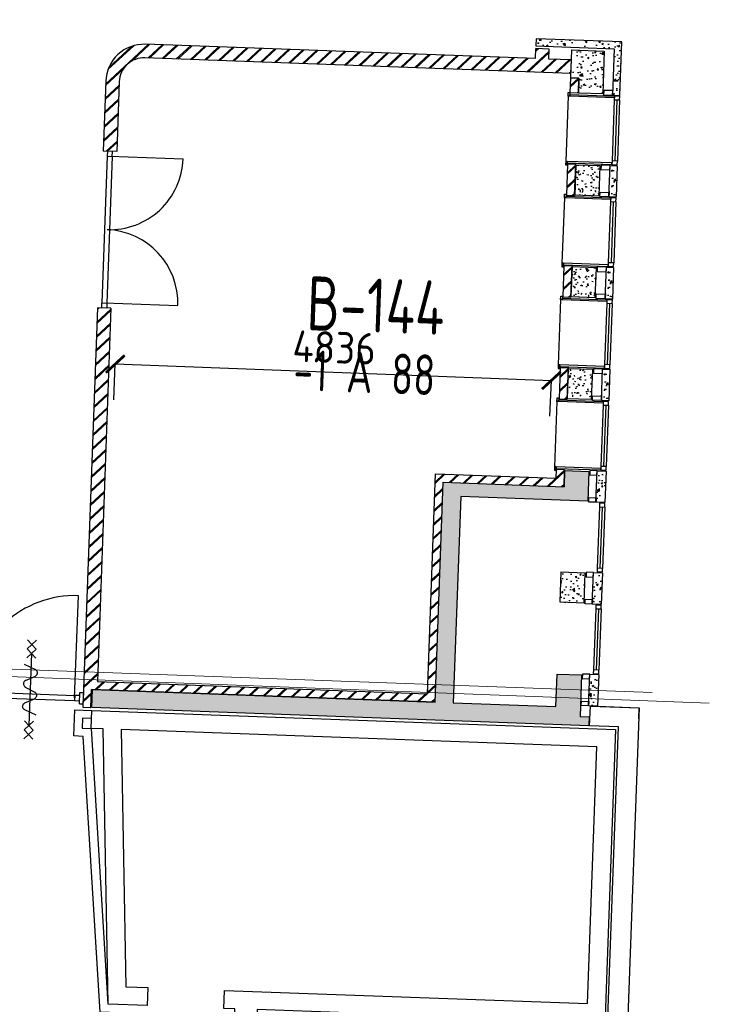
# Model space of a CAD drawing. Header units: millimetres. Extents: x 119024465 to 119292677, y 483022511 to 483148062.
# Tile 97 of 162: x 119115853 to 119123496, y 483061544 to 483072467. Entities that reach past the tile are written whole.
import ezdxf
from ezdxf.enums import TextEntityAlignment as Align

# ---------------------------------------------------------------- set-up
doc = ezdxf.new("R2010")
doc.units = ezdxf.units.MM
doc.header["$LTSCALE"] = 100
doc.linetypes.add('ACAD_ISO07W100', pattern=[3, 0, -3])
doc.layers.get('0').update_dxf_attribs({"linetype": 'CONTINUOUS'})
doc.layers.get('Defpoints').update_dxf_attribs({"linetype": 'CONTINUOUS'})
doc.layers.add('AL$3----_Hulplijnen', color=6, linetype='ACAD_ISO07W100', plot=False)
for name, color, linetype in [('AL21----_ARC', 8, 'CONTINUOUS'), ('AL22----', 2, 'CONTINUOUS'), ('AL22----_ARC', 8, 'CONTINUOUS'), ('AL28----', 4, 'CONTINUOUS'), ('AL28----_ARC', 8, 'CONTINUOUS'), ('AL32----', 6, 'CONTINUOUS'), ('BT00----_HOTELNRS', 3, 'CONTINUOUS'), ('BT00----_RUIMTENRS', 7, 'CONTINUOUS'), ('Overlap', 8, 'CONTINUOUS')]:
    doc.layers.add(name, color=color, linetype=linetype)
doc.styles.get("Standard").update_dxf_attribs({"font": 'ISOCP.SHX'})
doc.dimstyles.new('PS 1-100', dxfattribs={"dimtxt": 350, "dimasz": 200, "dimexe": 1, "dimexo": 1, "dimgap": 100, "dimtad": 1, "dimdec": 0, "dimzin": 12, "dimdsep": 46, "dimtxsty": 'Standard', "dimblk": 'ARCHTICK', "dimcen": 0.09, "dimclrt": 2, "dimadec": 0, "dimazin": 0, "dimtfac": 1, "dimtdec": 0, "dimtofl": 0, "dimtmove": 0, "dimatfit": 3, "dimfxl": 1, "dimtolj": 1, "dimtzin": 0, "dimarcsym": 0})
pattern_1 = [(47.91200747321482, (119019962.2742813, 483024813.6206701), (181.4829786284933, -22.56626980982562), [19.05, -209.55]), (352.9120074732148, (119019962.2742813, 483024813.6206701), (-28.25841556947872, 192.213838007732), [15.24, -167.64]), (98.3630074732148, (119019977.3978074, 483024811.7401567), (153.2251895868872, 169.6466752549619), [16.19, -178.09]), (44.09620747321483, (119019964.1251427, 483024864.3869415), (269.3672764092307, -51.89098330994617), [28.575, -314.325]), (94.54760747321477, (119019986.5723966, 483024860.0627209), (246.2613818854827, 238.6116259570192), [24.285, -267.135]), (349.0960074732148, (119019964.1251427, 483024864.3869415), (246.2617370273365, 238.6111746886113), [22.86, -251.46]), (18.91200747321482, (119019989.045563, 483024850.7699429), (147.7882449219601, -107.7215982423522), [19.05, -209.55]), (323.9120074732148, (119019989.045563, 483024850.7699429), (68.47175066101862, 181.813962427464), [15.24, -167.64]), (69.36340747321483, (119020001.3611778, 483024841.7931723), (216.2595933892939, 74.09278923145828), [16.19, -178.09]), (35.41200747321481, (119019962.2742813, 483024813.6206701), (6.1672544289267, 84.38636762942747), [0, -165.608, 0, -170.18, 0, -168.275]), (5.412007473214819, (119019962.2742813, 483024813.6206701), (70.42530466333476, 97.67953384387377), [0, -97.028, 0, -161.798, 0, -64.135]), (325.4120074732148, (119019905.6698887, 483024815.6843805), (135.2918473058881, -10.66508593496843), [0, -63.5, 0, -198.12, 0, -262.8899999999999]), (315.4120074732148, (119019880.286753, 483024816.6098112), (148.9572270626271, 20.01262926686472), [0, -82.54999999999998, 0, -131.572, 0, -186.69])]
pattern_2 = [(42.91200747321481, (119019962.2742813, 483024813.6206701), (-74.89618102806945, 80.56402464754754), []), (42.91200747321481, (119019962.8207955, 483024828.6107109), (-74.89618102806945, 80.56402464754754), [])]
pattern_3 = [(47.74700747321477, (119019962.2742813, 483024813.6206701), (181.4172399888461, -23.08880897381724), [19.05, -209.55]), (352.7470074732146, (119019962.2742813, 483024813.6206701), (-27.70476304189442, 192.2944192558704), [15.24, -167.64]), (98.19800747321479, (119019977.3923292, 483024811.696612), (153.7131009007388, 169.2047155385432), [16.19, -178.09]), (43.93120747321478, (119019964.2713312, 483024864.3814009), (269.2167243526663, -52.66648913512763), [28.575, -314.325]), (94.38260747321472, (119019986.7060392, 483024859.9925549), (246.9475119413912, 237.9014556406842), [24.285, -267.1349999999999]), (348.9310074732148, (119019964.2713312, 483024864.3814009), (246.9478657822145, 237.9010033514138), [22.86, -251.4600000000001]), (18.74700747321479, (119019989.1524341, 483024850.6926933), (147.4774165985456, -108.1467505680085), [19.05, -209.55]), (323.7470074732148, (119019989.1524341, 483024850.6926933), (68.99505263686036, 181.6160243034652), [15.24, -167.64]), (69.19840747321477, (119020001.4421466, 483024841.6804935), (216.4720682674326, 73.46969993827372), [16.19, -178.09]), (35.24700747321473, (119019962.2742813, 483024813.6206701), (6.410243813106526, 84.36825731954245), [0, -165.608, 0, -170.18, 0, -168.275]), (5.24700747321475, (119019962.2742813, 483024813.6206701), (70.70630911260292, 97.4763187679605), [0, -97.02799999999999, 0, -161.798, 0, -64.135]), (325.2470074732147, (119019905.6760665, 483024815.8473806), (135.260573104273, -11.05465372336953), [0, -63.49999999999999, 0, -198.12, 0, -262.8899999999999]), (315.2470074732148, (119019880.2957011, 483024816.8459057), (149.0142415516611, 19.58358085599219), [0, -82.55, 0, -131.572, 0, -186.69])]

# ---------------------------------------------------------------- blocks, each defined once
blk = doc.blocks.new('KOLOM')
at = {"layer": 'AL28----', "linetype": 'Continuous'}
for p, q in [((0.5, 0.5), (-0.5, 0.5)), ((-0.5, 0.5), (-0.5, -0.5)), ((0.5, -0.5), (0.5, 0.5)), ((-0.5, -0.5), (0.5, -0.5))]:
    blk.add_line(p, q, dxfattribs=at)
blk = doc.blocks.new('270x330')
at = {"layer": 'AL28----_ARC'}
h = blk.add_hatch(dxfattribs=at)
h.set_pattern_fill('AR-CONC', color=256, style=0)
h.set_pattern_definition([(50, (-102370.5424826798, -59938.2102802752), (182.1846689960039, -15.93908553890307), [19.05, -209.55]), (355, (-102370.5424826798, -59938.2102802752), (-35.24282597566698, 191.05664288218), [15.24, -167.64]), (100.451, (-102355.3604826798, -59939.5385302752), (146.9425016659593, 175.1166878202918), [16.19, -178.09]), (46.18420000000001, (-102370.5424826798, -59887.41028027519), (271.0790408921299, -42.04232793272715), [28.575, -314.325]), (96.6356, (-102347.9525826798, -59890.9137802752), (237.4042344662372, 247.4255558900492), [24.285, -267.135]), (351.1840000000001, (-102370.5424826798, -59887.41028027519), (237.4046058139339, 247.4251178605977), [22.86, -251.46]), (21, (-102345.1424826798, -59900.1102802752), (151.6148798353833, -102.2655185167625), [19.05, -209.55]), (326.0000000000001, (-102345.1424826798, -59900.1102802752), (61.80202834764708, 184.1879661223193), [15.24, -167.64]), (71.4514, (-102332.5079826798, -59908.6323802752), (213.4164907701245, 81.92285771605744), [16.19, -178.09]), (37.50000000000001, (-102370.5424826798, -59938.2102802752), (3.088603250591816, 84.55503887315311), [0, -165.608, 0, -170.18, 0, -168.275]), (7.499999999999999, (-102370.5424826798, -59938.2102802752), (66.81966251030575, 100.1805748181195), [0, -97.028, 0, -161.798, 0, -64.135]), (327.5, (-102427.1844826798, -59938.2102802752), (135.5905951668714, -5.72874399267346), [0, -63.5, 0, -198.12, 0, -262.89]), (317.5, (-102452.5844826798, -59938.2102802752), (148.129181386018, 25.42649103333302), [0, -82.55, 0, -131.572, 0, -186.69])])
h.paths.add_polyline_path([(110, 165), (-160, 165), (-160, -165), (110, -165)])
at = {"layer": 'AL28----', "xscale": 270, "yscale": 330, "zscale": 2600}
blk.add_blockref('KOLOM', (-25, 0), dxfattribs=at)
blk = doc.blocks.new('114-31d')
at = {"color": 0, "linetype": 'Continuous'}
for p, q in [((-49.99999994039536, 550.0000000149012), (50.00000011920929, 450.0000000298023)), ((50.00000005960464, 550.0000000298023), (-49.99999988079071, 450.0000000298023)), ((-49.99999988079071, 450), (50.00000017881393, 350)), ((50.00000017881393, 450.0000000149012), (-49.99999988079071, 350)), ((5.960464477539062e-08, 400.0000000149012), (5.960464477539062e-08, -399.9999999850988)), ((-75.22076374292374, 278.9749931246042), (52.90113961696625, 224.7435648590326)), ((-53.78419476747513, 99.46940441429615), (53.34266722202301, 150.8047561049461)), ((-53.34266710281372, 25.53059563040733), (53.34266722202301, -25.53059560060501)), ((-53.34266710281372, -150.2564351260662), (52.90113961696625, -99.4694043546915)), ((-53.78419470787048, -224.195243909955), (74.77923625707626, -278.9116318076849)), ((-49.99999988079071, -349.9999998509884), (50.00000023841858, -449.9999998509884)), ((50.00000023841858, -349.9999998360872), (-49.99999982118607, -449.9999998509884)), ((-49.99999988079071, -449.9999998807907), (50.00000017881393, -549.9999998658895)), ((50.00000023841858, -449.9999998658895), (-49.99999976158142, -549.9999998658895))]:
    blk.add_line(p, q, dxfattribs=at)
for points in [[(74.77923625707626, 187.6370802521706, 0.1085803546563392), (71.0617071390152, 204.5540473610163, 0.1021137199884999), (60.13457530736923, 219.3489430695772, 0.04519307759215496), (52.90113961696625, 224.7435648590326, 0.02457701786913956)], [(53.34266722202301, 150.8047561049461, 0.04259042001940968), (60.13457530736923, 155.9252174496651, 0.1021137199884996), (71.0617071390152, 170.7201131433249, 0.1085803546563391), (74.77923625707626, 187.6370802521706, 0.1085803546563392)], [(-53.78419476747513, 99.46940441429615, 0.04259042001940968), (-60.57610279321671, 94.34894305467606, 0.1021137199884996), (-71.50323468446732, 79.55404734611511, 0.1085803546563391), (-75.22076374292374, 62.63708026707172, 0.1085803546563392)], [(-75.22076374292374, 62.63708026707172, 0.1085803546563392), (-71.50323468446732, 45.72011315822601, 0.1021137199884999), (-60.57610279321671, 30.92521744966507, 0.04519307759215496), (-53.34266710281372, 25.53059563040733, 0.02457701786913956)], [(74.77923625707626, -62.36291974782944, -0.1085803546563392), (71.06170719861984, -79.27988685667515, -0.1021137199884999), (60.13457530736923, -94.07478253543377, -0.04519307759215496), (52.90113961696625, -99.4694043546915, -0.02457701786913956)], [(53.34266722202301, -25.53059560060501, -0.04259042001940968), (60.13457530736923, -30.65105694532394, -0.1021137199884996), (71.0617071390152, -45.44595263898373, -0.1085803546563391), (74.77923625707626, -62.36291974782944, -0.1085803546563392)], [(-75.22076374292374, -187.3629197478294, -0.1085803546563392), (-71.50323462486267, -170.4459526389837, -0.1021137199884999), (-60.57610285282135, -155.6510569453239, -0.04519307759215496), (-53.34266710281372, -150.2564351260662, -0.02457701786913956)], [(-53.78419470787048, -224.195243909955, -0.04259042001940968), (-60.57610279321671, -219.0747825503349, -0.1021137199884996), (-71.50323462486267, -204.279886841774, -0.1085803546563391), (-75.22076374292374, -187.3629197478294, -0.1085803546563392)]]:
    blk.add_lwpolyline(points, format="xyb", dxfattribs=at)
blk = doc.blocks.new('_ArchTick')
at = {"color": 0, "linetype": 'ByBlock', "const_width": 0.15}
blk.add_lwpolyline([(-0.5, -0.5), (0.5, 0.5)], dxfattribs=at)
blk = doc.blocks.new('*D191')
at = {"layer": 'Defpoints', "color": 0, "transparency": 16777216}
for p in [(119121745.5752223, 483068464.5408402), (119116897.9368562, 483068250.9099042), (119121730.5205244, 483068067.6174063)]:
    blk.add_point(p, dxfattribs=at)
at = {"layer": 'Overlap', "color": 0, "lineweight": -2, "transparency": 16777216}
for p, q in [((119116897.9747575, 483068251.9091857), (119116913.0294554, 483068648.8326195)), ((119116912.9915542, 483068647.833338), (119121745.5752223, 483068464.5408402)), ((119121730.5584256, 483068068.6166878), (119121745.6131236, 483068465.5401217))]:
    blk.add_line(p, q, dxfattribs=at)
at = {"layer": 'Overlap', "color": 0, "lineweight": -2, "transparency": 16777216, "xscale": 200, "yscale": 200, "zscale": 200}
for p, rotation in [((119116912.9915542, 483068647.833338), 177.8278999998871), ((119121745.5752223, 483068464.5408402), 357.8278999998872)]:
    blk.add_blockref('_ArchTick', p, dxfattribs=dict(at, rotation=rotation))
at = {"layer": 'Overlap', "color": 2, "transparency": 16777216, "insert": (119119339.7062229, 483068830.9894991), "char_height": 350, "attachment_point": 5, "rotation": 357.82789999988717}
blk.add_mtext('\\A1;4836', dxfattribs=at)

msp = doc.modelspace()

# ---------------------------------------------------------------- hatches: boundary and pattern name
at = {"layer": 'AL21----_ARC'}
h = msp.add_hatch(dxfattribs=at)
h.set_pattern_fill('AR-CONC', color=256, angle=-2.087992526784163, style=0)
h.set_pattern_definition([(47.91200747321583, (119122166.108253, 483070683.798826), (181.4829786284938, -22.56626980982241), [19.05, -209.55]), (352.9120074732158, (119122166.108253, 483070683.798826), (-28.25841556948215, 192.2138380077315), [15.24, -167.64]), (98.36300747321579, (119122181.2317791, 483070681.9183127), (153.2251895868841, 169.6466752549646), [16.19, -178.09]), (44.09620747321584, (119122167.9591144, 483070734.5650973), (269.3672764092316, -51.89098330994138), [28.575, -314.325]), (94.54760747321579, (119122190.4063684, 483070730.2408768), (246.2613818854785, 238.6116259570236), [24.285, -267.135]), (349.0960074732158, (119122167.9591144, 483070734.5650973), (246.2617370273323, 238.6111746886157), [22.86, -251.46]), (18.91200747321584, (119122192.8795348, 483070720.9480988), (147.788244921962, -107.7215982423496), [19.05, -209.55]), (323.9120074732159, (119122192.8795348, 483070720.9480988), (68.47175066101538, 181.8139624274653), [15.24, -167.64]), (69.36340747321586, (119122205.1951495, 483070711.9713283), (216.2595933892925, 74.09278923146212), [16.19, -178.09]), (35.41200747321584, (119122166.108253, 483070683.798826), (6.1672544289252, 84.38636762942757), [0, -165.608, 0, -170.18, 0, -168.275]), (5.412007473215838, (119122166.108253, 483070683.798826), (70.42530466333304, 97.67953384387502), [0, -97.02799999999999, 0, -161.798, 0, -64.135]), (325.4120074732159, (119122109.5038604, 483070685.8625364), (135.2918473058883, -10.66508593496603), [0, -63.5, 0, -198.12, 0, -262.89]), (315.4120074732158, (119122084.1207247, 483070686.7879671), (148.9572270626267, 20.01262926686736), [0, -82.55, 0, -131.572, 0, -186.69])])
h.paths.add_polyline_path([(119122476.2824114, 483070847.6066142), (119122463.5304139, 483070497.8389963), (119122383.5835298, 483070500.7537386), (119122396.3355273, 483070850.5213565)])
h = msp.add_hatch(dxfattribs=at)
h.set_pattern_fill('AR-CONC', color=256, angle=-2.087992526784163, style=0)
h.set_pattern_definition([(47.91200747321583, (119122124.9375181, 483069554.5490881), (181.4829786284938, -22.56626980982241), [19.05, -209.55]), (352.9120074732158, (119122124.9375181, 483069554.5490881), (-28.25841556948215, 192.2138380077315), [15.24, -167.64]), (98.36300747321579, (119122140.0610442, 483069552.6685747), (153.2251895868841, 169.6466752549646), [16.19, -178.09]), (44.09620747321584, (119122126.7883795, 483069605.3153594), (269.3672764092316, -51.89098330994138), [28.575, -314.325]), (94.54760747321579, (119122149.2356334, 483069600.9911389), (246.2613818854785, 238.6116259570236), [24.285, -267.135]), (349.0960074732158, (119122126.7883795, 483069605.3153594), (246.2617370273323, 238.6111746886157), [22.86, -251.46]), (18.91200747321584, (119122151.7087998, 483069591.6983609), (147.788244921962, -107.7215982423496), [19.05, -209.55]), (323.9120074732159, (119122151.7087998, 483069591.6983609), (68.47175066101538, 181.8139624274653), [15.24, -167.64]), (69.36340747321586, (119122164.0244146, 483069582.7215902), (216.2595933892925, 74.09278923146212), [16.19, -178.09]), (35.41200747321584, (119122124.9375181, 483069554.5490881), (6.1672544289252, 84.38636762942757), [0, -165.608, 0, -170.18, 0, -168.275]), (5.412007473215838, (119122124.9375181, 483069554.5490881), (70.42530466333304, 97.67953384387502), [0, -97.02799999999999, 0, -161.798, 0, -64.135]), (325.4120074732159, (119122068.3331255, 483069556.6127985), (135.2918473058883, -10.66508593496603), [0, -63.5, 0, -198.12, 0, -262.89]), (315.4120074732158, (119122042.9499898, 483069557.5382291), (148.9572270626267, 20.01262926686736), [0, -82.55, 0, -131.572, 0, -186.69])])
h.paths.add_polyline_path([(119122435.1116765, 483069718.3568763), (119122422.3596789, 483069368.5892583), (119122342.4127948, 483069371.5040006), (119122355.1647924, 483069721.2716185)])
h = msp.add_hatch(dxfattribs=at)
h.set_pattern_fill('AR-CONC', color=256, angle=-2.087992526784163, style=0)
h.set_pattern_definition([(47.91200747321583, (119122083.7667832, 483068425.2993501), (181.4829786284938, -22.56626980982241), [19.05, -209.55]), (352.9120074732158, (119122083.7667832, 483068425.2993501), (-28.25841556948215, 192.2138380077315), [15.24, -167.64]), (98.36300747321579, (119122098.8903093, 483068423.4188368), (153.2251895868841, 169.6466752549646), [16.19, -178.09]), (44.09620747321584, (119122085.6176445, 483068476.0656215), (269.3672764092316, -51.89098330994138), [28.575, -314.325]), (94.54760747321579, (119122108.0648985, 483068471.741401), (246.2613818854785, 238.6116259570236), [24.285, -267.135]), (349.0960074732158, (119122085.6176445, 483068476.0656215), (246.2617370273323, 238.6111746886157), [22.86, -251.46]), (18.91200747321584, (119122110.5380649, 483068462.4486229), (147.788244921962, -107.7215982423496), [19.05, -209.55]), (323.9120074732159, (119122110.5380649, 483068462.4486229), (68.47175066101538, 181.8139624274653), [15.24, -167.64]), (69.36340747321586, (119122122.8536797, 483068453.4718524), (216.2595933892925, 74.09278923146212), [16.19, -178.09]), (35.41200747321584, (119122083.7667832, 483068425.2993501), (6.1672544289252, 84.38636762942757), [0, -165.608, 0, -170.18, 0, -168.275]), (5.412007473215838, (119122083.7667832, 483068425.2993501), (70.42530466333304, 97.67953384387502), [0, -97.02799999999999, 0, -161.798, 0, -64.135]), (325.4120074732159, (119122027.1623905, 483068427.3630605), (135.2918473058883, -10.66508593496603), [0, -63.5, 0, -198.12, 0, -262.89]), (315.4120074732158, (119122001.7792549, 483068428.2884912), (148.9572270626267, 20.01262926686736), [0, -82.55, 0, -131.572, 0, -186.69])])
h.paths.add_polyline_path([(119122393.9409415, 483068589.1071383), (119122381.188944, 483068239.3395205), (119122301.2420599, 483068242.2542627), (119122313.9940574, 483068592.0218807)])
h = msp.add_hatch(dxfattribs=at)
h.set_pattern_fill('AR-CONC', color=256, angle=-2.087992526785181, style=0)
h.set_pattern_definition(pattern_3)
h.paths.add_polyline_path([(119122352.7702066, 483067459.8574004), (119122340.018209, 483067110.0897825), (119122240.0846039, 483067113.7332104), (119122252.8366014, 483067463.5008283)])
at = {"layer": 'AL22----_ARC'}
h = msp.add_hatch(dxfattribs=at)
h.set_pattern_fill('SCHOON', color=256, scale=2, angle=-2.087992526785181, style=0, pattern_type=2)
h.set_pattern_definition(pattern_2)
edge = h.paths.add_edge_path()
edge.add_arc((119117231.3817645, 483071769.3127518), 425, 87.91200747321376, 177.9120074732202)
edge.add_line((119116806.6639427, 483071784.7973202), (119116778.4273767, 483071010.3118805))
edge.add_line((119116778.4273767, 483071010.3118806), (119116928.3277844, 483071004.8467388))
edge.add_line((119116928.3277844, 483071004.8467387), (119116956.5643504, 483071779.3321784))
edge.add_arc((119117231.3817645, 483071769.3127518), 275, 87.91200747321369, 177.9120074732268, ccw=False)
edge.add_line((119117241.4011911, 483072044.1301659), (119121963.2640333, 483071871.978199))
edge.add_line((119121963.2640333, 483071871.9781989), (119121968.7291751, 483072021.8786066))
edge.add_line((119121968.7291751, 483072021.8786067), (119121718.8951623, 483072030.9871764))
edge.add_line((119121718.8951623, 483072030.9871764), (119121722.902933, 483072140.9141421))
edge.add_line((119121722.902933, 483072140.9141421), (119121573.0025253, 483072146.3792839))
edge.add_line((119121573.0025253, 483072146.3792838), (119121568.9947546, 483072036.4523181))
edge.add_line((119121568.9947546, 483072036.4523182), (119117246.866333, 483072194.0305736))
h = msp.add_hatch(dxfattribs=at)
h.set_pattern_fill('SCHOON', color=256, scale=2, angle=-2.087992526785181, style=0, pattern_type=2)
h.set_pattern_definition(pattern_2)
h.paths.add_polyline_path([(119121961.4423194, 483071822.0113964), (119122051.382564, 483071818.7323114), (119122045.370908, 483071653.8418629), (119121955.4306634, 483071657.120948)])
h = msp.add_hatch(dxfattribs=at)
h.set_pattern_fill('SCHOON', color=256, scale=2, angle=-2.087992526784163, style=0, pattern_type=2)
h.set_pattern_definition([(42.91200747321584, (119122170.1055972, 483070683.6530889), (-74.89618102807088, 80.56402464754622), []), (42.91200747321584, (119122170.6521114, 483070698.6431296), (-74.89618102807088, 80.56402464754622), [])])
h.paths.add_polyline_path([(119121913.9866714, 483070520.3761896), (119122003.926916, 483070517.0971047), (119122016.4967421, 483070861.8680423), (119121926.5564975, 483070865.1471274)])
h = msp.add_hatch(dxfattribs=at)
h.set_pattern_fill('SCHOON', color=256, scale=2, angle=-2.087992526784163, style=0, pattern_type=2)
h.set_pattern_definition([(42.91200747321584, (119122128.9348623, 483069554.4033509), (-74.89618102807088, 80.56402464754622), []), (42.91200747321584, (119122129.4813765, 483069569.3933916), (-74.89618102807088, 80.56402464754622), [])])
h.paths.add_polyline_path([(119121872.8159364, 483069391.1264517), (119121962.756181, 483069387.8473667), (119121975.3260072, 483069732.6183044), (119121885.3857626, 483069735.8973894)])
h = msp.add_hatch(dxfattribs=at)
h.set_pattern_fill('SCHOON', color=256, scale=2, angle=-2.087992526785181, style=0, pattern_type=2)
h.set_pattern_definition(pattern_2)
h.paths.add_polyline_path([(119116864.9321395, 483069266.0020096), (119116715.0317318, 483069271.4671513), (119116553.4457057, 483064839.411764), (119116643.3859503, 483064836.1326789), (119116650.672806, 483065035.9998893), (119120458.1431613, 483064897.1852874), (119120547.0428014, 483067335.5652524), (119121886.15311, 483067286.7433189), (119121892.9845373, 483067474.1188285), (119121803.0442927, 483067477.3979136), (119121799.4919505, 483067379.9626486), (119120460.3816418, 483067428.7845821), (119120371.4820018, 483064990.4046171), (119116713.9120542, 483065123.7540771)])
h = msp.add_hatch(dxfattribs=at)
h.set_pattern_fill('SCHOON', color=256, scale=2, angle=-2.087992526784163, style=0, pattern_type=2)
h.set_pattern_definition([(42.91200747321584, (119122087.7641274, 483068425.153613), (-74.89618102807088, 80.56402464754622), []), (42.91200747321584, (119122088.3106416, 483068440.1436538), (-74.89618102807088, 80.56402464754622), [])])
h.paths.add_polyline_path([(119121831.6452015, 483068261.8767138), (119121921.5854461, 483068258.5976288), (119121934.1552723, 483068603.3685664), (119121844.2150276, 483068606.6476516)])
at = {"layer": 'AL28----_ARC'}
h = msp.add_hatch(dxfattribs=at)
h.set_pattern_fill('AR-CONC', color=256, angle=-2.087992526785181, style=0)
h.set_pattern_definition(pattern_3)
h.paths.add_polyline_path([(119121574.0955536, 483072176.3593653), (119122443.5179182, 483072144.6615429), (119122424.7542647, 483071630.0034765), (119122504.7011488, 483071627.0887341), (119122526.3795446, 483072221.6936847), (119121577.0102959, 483072256.3062494)])
h = msp.add_hatch(dxfattribs=at)
h.set_pattern_fill('AR-CONC', color=256, angle=-2.087992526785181, style=0)
h.set_pattern_definition(pattern_1)
h.paths.add_polyline_path([(119121961.4423194, 483071822.0113964), (119121972.7369458, 483072131.8055723), (119122332.4979242, 483072118.6892319), (119122315.1916418, 483071644.0046077), (119122045.370908, 483071653.8418629), (119122051.382564, 483071818.7323114)])
h = msp.add_hatch(dxfattribs=at)
h.set_pattern_fill('AR-CONC', color=256, angle=-2.087992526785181, style=0)
h.set_pattern_definition(pattern_1)
h.paths.add_polyline_path([(119120458.1431613, 483064897.1852874), (119120547.0428014, 483067335.5652524), (119121886.15311, 483067286.7433189), (119121892.7112802, 483067466.6238081), (119122162.532014, 483067456.786553), (119122150.5087021, 483067127.0056559), (119120741.4448698, 483067178.3779889), (119120658.0103716, 483064889.8984315), (119121797.25347, 483064848.3633538), (119121810.3698103, 483065208.1243322), (119122080.1905442, 483065198.2870771), (119122063.430776, 483064738.5924935), (119122163.3643811, 483064734.9490656), (119122159.7209532, 483064635.0154605), (119116653.3793108, 483064835.7683361), (119116660.6661666, 483065035.6355464)])
h = msp.add_hatch(dxfattribs=at)
h.set_pattern_fill('AR-CONC', color=256, angle=-2.087992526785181, style=0)
h.set_pattern_definition(pattern_1)
h.paths.add_polyline_path([(119121839.5172333, 483066007.5931733), (119122109.3379671, 483065997.755918), (119122121.3612791, 483066327.5368149), (119121851.5405453, 483066337.3740702)])
h = msp.add_hatch(dxfattribs=at)
h.set_pattern_fill('AR-CONC', color=256, angle=-2.087992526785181, style=0)
h.set_pattern_definition(pattern_3)
h.paths.add_polyline_path([(119122311.5994716, 483066330.6076626), (119122298.8474741, 483065980.8400446), (119122198.9138689, 483065984.4834725), (119122211.6658665, 483066334.2510904)])
h = msp.add_hatch(dxfattribs=at)
h.set_pattern_fill('AR-CONC', color=256, angle=-2.087992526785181, style=0)
h.set_pattern_definition(pattern_3)
h.paths.add_polyline_path([(119122270.4287367, 483065201.3579246), (119122257.6767391, 483064851.5903067), (119122157.743134, 483064855.2337345), (119122170.4951316, 483065205.0013524)])

# ---------------------------------------------------------------- linework, layer by layer
at = {"layer": 'AL$3----_Hulplijnen', "linetype": 'Continuous', "lineweight": 0, "flags": 128}
for points in [[(119122863.6543686, 483065004.6135485), (119108773.016046, 483065518.3368783), (119110044.572373, 483100395.1650671)], [(119123496.2341921, 483064886.9709145), (119108936.6258379, 483065439.1945624), (119110161.4099425, 483097731.1417621)]]:
    msp.add_lwpolyline(points, dxfattribs=at)
at = {"layer": 'AL22----'}
for p, q in [((119121568.9947546, 483072036.4523182), (119117246.866333, 483072194.0305736)), ((119121568.9947546, 483072036.4523182), (119121573.0025253, 483072146.3792838)), ((119121722.902933, 483072140.9141421), (119121573.0025253, 483072146.3792838)), ((119121718.8951623, 483072030.9871764), (119121722.902933, 483072140.9141421)), ((119121963.2640333, 483071871.9781989), (119117241.4011911, 483072044.1301659)), ((119121968.7291751, 483072021.8786067), (119121718.8951623, 483072030.9871764)), ((119121963.2640333, 483071871.9781989), (119121968.7291751, 483072021.8786067)), ((119116806.6639427, 483071784.7973202), (119116778.4273767, 483071010.3118806)), ((119116956.5643504, 483071779.3321784), (119116928.3277844, 483071004.8467387)), ((119116928.3277844, 483071004.8467387), (119116778.4273767, 483071010.3118806)), ((119116715.0317318, 483069271.4671513), (119116553.4457057, 483064839.411764)), ((119116864.9321395, 483069266.0020096), (119116713.9120542, 483065123.7540771)), ((119116864.9321395, 483069266.0020096), (119116715.0317318, 483069271.4671513)), ((119120371.4820018, 483064990.4046171), (119120460.3816418, 483067428.7845821)), ((119120460.3816418, 483067428.7845821), (119121799.4919505, 483067379.9626486)), ((119121799.4919505, 483067379.9626486), (119121803.0442927, 483067477.3979136)), ((119121892.9845373, 483067474.1188285), (119121803.0442927, 483067477.3979136)), ((119121892.9845373, 483067474.1188285), (119121886.15311, 483067286.7433189)), ((119120458.1431613, 483064897.1852874), (119120547.0428014, 483067335.5652524)), ((119120547.0428014, 483067335.5652524), (119121886.15311, 483067286.7433189)), ((119116643.3859503, 483064836.1326789), (119116650.672806, 483065035.9998893)), ((119120458.1431613, 483064897.1852874), (119116650.672806, 483065035.9998893)), ((119116713.9120542, 483065123.7540771), (119120371.4820018, 483064990.4046171)), ((119116515.819668, 483064877.8081349), (119116520.4103871, 483065003.7244773)), ((119116520.4103871, 483065003.7244773), (119116559.3844931, 483065002.3035404)), ((119116559.3844931, 483065002.3035404), (119116554.793774, 483064876.3871979)), ((119116515.819668, 483064877.8081349), (119116554.793774, 483064876.3871979)), ((119116553.4457057, 483064839.411764), (119116643.3859503, 483064836.1326789)), ((119122257.6767391, 483064851.5903067), (119122715.6224661, 483064833.5736148)), ((119122715.6224661, 483064833.5736148), (119122710.84763, 483064712.2075052))]:
    msp.add_line(p, q, dxfattribs=at)
for points in [[(119121961.4423194, 483071822.0113964), (119122051.382564, 483071818.7323114), (119122045.370908, 483071653.8418629), (119121955.4306634, 483071657.120948)], [(119122324.8206596, 483071633.6469043), (119122424.7542647, 483071630.0034765), (119122426.5759786, 483071679.970279), (119122326.6423735, 483071683.6137069)], [(119121913.9866714, 483070520.3761896), (119122003.926916, 483070517.0971047), (119122016.4967421, 483070861.8680423), (119121926.5564975, 483070865.1471274)], [(119122396.3355273, 483070850.5213565), (119122296.4019222, 483070854.1647844), (119122294.5802082, 483070804.1979818), (119122394.5138134, 483070800.5545539)], [(119122383.5835298, 483070500.7537386), (119122283.6499246, 483070504.3971665), (119122285.4716385, 483070554.363969), (119122385.4052437, 483070550.7205411)], [(119121872.8159364, 483069391.1264517), (119121962.756181, 483069387.8473667), (119121975.3260072, 483069732.6183044), (119121885.3857626, 483069735.8973894)], [(119122355.1647924, 483069721.2716185), (119122255.2311872, 483069724.9150464), (119122253.4094733, 483069674.9482439), (119122353.3430784, 483069671.3048159)], [(119122342.4127948, 483069371.5040006), (119122242.4791897, 483069375.1474285), (119122244.3009036, 483069425.114231), (119122344.2345087, 483069421.4708032)], [(119121831.6452015, 483068261.8767138), (119121921.5854461, 483068258.5976288), (119121934.1552723, 483068603.3685664), (119121844.2150276, 483068606.6476516)], [(119122313.9940574, 483068592.0218807), (119122214.0604523, 483068595.6653085), (119122212.2387384, 483068545.6985059), (119122312.1723435, 483068542.0550781)], [(119122301.2420599, 483068242.2542627), (119122201.3084548, 483068245.8976906), (119122203.1301687, 483068295.8644931), (119122303.0637738, 483068292.2210653)], [(119122252.8366014, 483067463.5008283), (119122172.8897174, 483067466.4155706), (119122171.0680034, 483067416.4487681), (119122251.0148875, 483067413.5340257)], [(119122240.0846039, 483067113.7332104), (119122160.1377198, 483067116.6479527), (119122161.9594337, 483067166.6147552), (119122241.9063178, 483067163.7000129)], [(119122211.6658665, 483066334.2510904), (119122131.7189824, 483066337.1658327), (119122129.8972685, 483066287.1990302), (119122209.8441526, 483066284.2842879)], [(119122198.9138689, 483065984.4834725), (119122118.9669849, 483065987.3982148), (119122120.7886988, 483066037.3650174), (119122200.7355829, 483066034.450275)], [(119122170.4951316, 483065205.0013524), (119122090.5482475, 483065207.9160948), (119122088.7265335, 483065157.9492922), (119122168.6734176, 483065155.03455)], [(119122157.743134, 483064855.2337345), (119122077.7962499, 483064858.1484769), (119122079.6179639, 483064908.1152794), (119122159.564848, 483064905.2005371)]]:
    msp.add_lwpolyline(points, close=True, dxfattribs=at)
for radius in [425, 275]:
    msp.add_arc((119117231.3817645, 483071769.3127518), radius, 87.91200747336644, 177.9120074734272, dxfattribs=at)
at = {"layer": 'AL28----'}
for points in [[(119121574.0955536, 483072176.3593653), (119122443.5179182, 483072144.6615429), (119122424.7542647, 483071630.0034765), (119122504.7011488, 483071627.0887341), (119122526.3795446, 483072221.6936847), (119121577.0102959, 483072256.3062494)], [(119121961.4423194, 483071822.0113964), (119121972.7369458, 483072131.8055723), (119122332.4979242, 483072118.6892319), (119122315.1916418, 483071644.0046077), (119122045.370908, 483071653.8418629), (119122051.382564, 483071818.7323114)], [(119122476.2824114, 483070847.6066142), (119122463.5304139, 483070497.8389963), (119122383.5835298, 483070500.7537386), (119122396.3355273, 483070850.5213565)], [(119122435.1116765, 483069718.3568763), (119122422.3596789, 483069368.5892583), (119122342.4127948, 483069371.5040006), (119122355.1647924, 483069721.2716185)], [(119122393.9409415, 483068589.1071383), (119122381.188944, 483068239.3395205), (119122301.2420599, 483068242.2542627), (119122313.9940574, 483068592.0218807)], [(119122352.7702066, 483067459.8574004), (119122340.018209, 483067110.0897825), (119122240.0846039, 483067113.7332104), (119122252.8366014, 483067463.5008283)], [(119121839.5172333, 483066007.5931733), (119122109.3379671, 483065997.755918), (119122121.3612791, 483066327.5368149), (119121851.5405453, 483066337.3740702)], [(119122311.5994716, 483066330.6076626), (119122298.8474741, 483065980.8400446), (119122198.9138689, 483065984.4834725), (119122211.6658665, 483066334.2510904)], [(119122270.4287367, 483065201.3579246), (119122257.6767391, 483064851.5903067), (119122157.743134, 483064855.2337345), (119122170.4951316, 483065205.0013524)]]:
    msp.add_lwpolyline(points, close=True, dxfattribs=at)
msp.add_lwpolyline([(119120458.1431613, 483064897.1852874), (119120547.0428014, 483067335.5652524), (119121886.15311, 483067286.7433189), (119121892.7112802, 483067466.6238081), (119122162.532014, 483067456.786553), (119122150.5087021, 483067127.0056559), (119120741.4448698, 483067178.3779889), (119120658.0103716, 483064889.8984315), (119121797.25347, 483064848.3633538), (119121810.3698103, 483065208.1243322), (119122080.1905442, 483065198.2870771), (119122063.430776, 483064738.5924935), (119122163.3643811, 483064734.9490656), (119122159.7209532, 483064635.0154605), (119116653.3793108, 483064835.7683361), (119116660.6661666, 483065035.6355464), (119120458.1431613, 483064897.1852874)], dxfattribs=at)
at = {"layer": 'AL32----'}
for p, q in [((119121931.0614316, 483071619.9841664), (119121904.6830138, 483070896.4648653)), ((119122442.9192738, 483071579.3079885), (119122418.1439603, 483070899.7594737)), ((119122444.3766452, 483071619.2814305), (119122442.9192738, 483071579.3079885)), ((119122442.9192738, 483071579.3079885), (119122502.8794369, 483071577.1219314)), ((119122504.3368082, 483071617.0953734), (119122444.3766452, 483071619.2814305)), ((119122472.8993553, 483071578.2149599), (119122448.1240418, 483070898.6664452)), ((119122502.8794369, 483071577.1219314), (119122478.1041233, 483070897.5734167)), ((119122502.8794369, 483071577.1219314), (119122504.3368082, 483071617.0953734)), ((119116823.3558515, 483070952.6366505), (119116764.0408458, 483069325.7175591)), ((119116879.3186704, 483070950.5963309), (119116820.0036646, 483069323.6772395)), ((119116825.3961711, 483071008.5994695), (119116823.3558515, 483070952.6366505)), ((119116823.3558515, 483070952.6366505), (119116879.3186704, 483070950.5963309)), ((119116881.35899, 483071006.5591498), (119116825.3961711, 483071008.5994695)), ((119116851.3372609, 483070951.6164908), (119117664.7968067, 483070921.9589879)), ((119116879.3186704, 483070950.5963309), (119116881.35899, 483071006.5591498)), ((119122418.1439603, 483070899.7594737), (119122416.6865889, 483070859.7860317)), ((119122416.6865889, 483070859.7860317), (119122476.6467519, 483070857.5999746)), ((119122478.1041233, 483070897.5734167), (119122418.1439603, 483070899.7594737)), ((119122476.6467519, 483070857.5999746), (119122478.1041233, 483070897.5734167)), ((119121889.8906967, 483070490.7344285), (119121863.5122789, 483069767.2151273)), ((119122403.2059102, 483070490.0316923), (119122401.7485388, 483070450.0582502)), ((119122463.1660733, 483070487.8456352), (119122403.2059102, 483070490.0316923)), ((119122461.7087019, 483070447.8721932), (119122463.1660733, 483070487.8456352)), ((119122401.7485388, 483070450.0582502), (119122376.9732253, 483069770.5097355)), ((119122401.7485388, 483070450.0582502), (119122461.7087019, 483070447.8721932)), ((119122431.7286204, 483070448.9652217), (119122406.9533068, 483069769.416707)), ((119122461.7087019, 483070447.8721932), (119122436.9333884, 483069768.3236785)), ((119122376.9732253, 483069770.5097355), (119122375.5158539, 483069730.5362935)), ((119122375.5158539, 483069730.5362935), (119122435.476017, 483069728.3502364)), ((119122436.9333884, 483069768.3236785), (119122376.9732253, 483069770.5097355)), ((119122435.476017, 483069728.3502364), (119122436.9333884, 483069768.3236785)), ((119116762.0005262, 483069269.7547402), (119116764.0408458, 483069325.7175591)), ((119116764.0408458, 483069325.7175591), (119116820.0036646, 483069323.6772395)), ((119116792.0222552, 483069324.6973993), (119117605.4818009, 483069295.0398964)), ((119116820.0036646, 483069323.6772395), (119116817.963345, 483069267.7144207)), ((119121848.7199617, 483069361.4846906), (119121822.341544, 483068637.9653895)), ((119122360.5778039, 483069320.8085123), (119122335.8024904, 483068641.2599976)), ((119122362.0351753, 483069360.7819543), (119122360.5778039, 483069320.8085123)), ((119122360.5778039, 483069320.8085123), (119122420.537967, 483069318.6224552)), ((119122421.9953383, 483069358.5958973), (119122362.0351753, 483069360.7819543)), ((119122390.5578854, 483069319.7154838), (119122365.7825719, 483068640.1669691)), ((119122420.537967, 483069318.6224552), (119122395.7626534, 483068639.0739405)), ((119122420.537967, 483069318.6224552), (119122421.9953383, 483069358.5958973)), ((119116817.963345, 483069267.7144207), (119116762.0005262, 483069269.7547402)), ((119122335.8024904, 483068641.2599976), (119122334.345119, 483068601.2865556)), ((119122395.7626534, 483068639.0739405), (119122335.8024904, 483068641.2599976)), ((119122394.305282, 483068599.1004986), (119122395.7626534, 483068639.0739405)), ((119122334.345119, 483068601.2865556), (119122394.305282, 483068599.1004986)), ((119121807.5492268, 483068232.2349527), (119121781.170809, 483067508.7156516)), ((119122319.4070689, 483068191.5587745), (119122294.6317554, 483067512.0102597)), ((119122320.8644403, 483068231.5322165), (119122319.4070689, 483068191.5587745)), ((119122319.4070689, 483068191.5587745), (119122379.367232, 483068189.3727174)), ((119122380.8246034, 483068229.3461593), (119122320.8644403, 483068231.5322165)), ((119122349.3871505, 483068190.4657459), (119122324.6118369, 483067510.9172312)), ((119122379.367232, 483068189.3727174), (119122354.5919185, 483067509.8242027)), ((119122379.367232, 483068189.3727174), (119122380.8246034, 483068229.3461593)), ((119122294.6317554, 483067512.0102597), (119122293.174384, 483067472.0368177)), ((119122293.174384, 483067472.0368177), (119122353.1345471, 483067469.8507607)), ((119122354.5919185, 483067509.8242027), (119122294.6317554, 483067512.0102597)), ((119122353.1345471, 483067469.8507607), (119122354.5919185, 483067509.8242027)), ((119122279.6937054, 483067102.2824786), (119122278.236334, 483067062.3090366)), ((119122339.6538685, 483067100.0964215), (119122279.6937054, 483067102.2824786)), ((119122338.1964971, 483067060.1229795), (119122339.6538685, 483067100.0964215)), ((119122278.236334, 483067062.3090366), (119122253.4610205, 483066382.7605219)), ((119122278.236334, 483067062.3090366), (119122338.1964971, 483067060.1229795)), ((119122308.2164155, 483067061.216008), (119122283.441102, 483066381.6674933)), ((119122338.1964971, 483067060.1229795), (119122313.4211836, 483066380.5744648)), ((119122253.4610205, 483066382.7605219), (119122252.0036491, 483066342.7870798)), ((119122252.0036491, 483066342.7870798), (119122311.9638122, 483066340.6010227)), ((119122313.4211836, 483066380.5744648), (119122253.4610205, 483066382.7605219)), ((119122311.9638122, 483066340.6010227), (119122313.4211836, 483066380.5744648)), ((119116462.1522087, 483064942.8066256), (119116503.505115, 483066077.0530438)), ((119122237.0655991, 483065933.0592986), (119122212.2902855, 483065253.5107839)), ((119122238.5229704, 483065973.0327407), (119122237.0655991, 483065933.0592986)), ((119122237.0655991, 483065933.0592986), (119122297.0257621, 483065930.8732415)), ((119122298.4831335, 483065970.8466836), (119122238.5229704, 483065973.0327407)), ((119122267.0456806, 483065931.9662701), (119122242.2703671, 483065252.4177554)), ((119122297.0257621, 483065930.8732415), (119122272.2504486, 483065251.3247268)), ((119122297.0257621, 483065930.8732415), (119122298.4831335, 483065970.8466836)), ((119122212.2902855, 483065253.5107839), (119122210.8329141, 483065213.5373419)), ((119122272.2504486, 483065251.3247268), (119122212.2902855, 483065253.5107839)), ((119122270.7930772, 483065211.3512848), (119122272.2504486, 483065251.3247268)), ((119122210.8329141, 483065213.5373419), (119122270.7930772, 483065211.3512848)), ((119114194.6795322, 483065053.4938477), (119116463.1723685, 483064970.7880351)), ((119114192.6392125, 483064997.5310289), (119116461.1320489, 483064914.8252162)), ((119116463.1723685, 483064970.7880351), (119116461.1320489, 483064914.8252162)), ((119116461.1320489, 483064914.8252162), (119116517.0948678, 483064912.7848966)), ((119116519.1351874, 483064968.7477155), (119116463.1723685, 483064970.7880351)), ((119116517.0948678, 483064912.7848966), (119116519.1351874, 483064968.7477155))]:
    msp.add_line(p, q, dxfattribs=at)
for points in [[(119121949.0494805, 483071619.3283495), (119121931.0614316, 483071619.9841664), (119121932.5188028, 483071659.9576085), (119121950.5068517, 483071659.3017915)], [(119122443.7208259, 483071601.2933815), (119121949.0494805, 483071619.3283495), (119121949.7052976, 483071637.3163983), (119122444.3766429, 483071619.2814304)], [(119121922.6710628, 483070895.8090483), (119121904.6830138, 483070896.4648653), (119121903.2256427, 483070856.4914233), (119121921.2136916, 483070855.8356063)], [(119122417.3424081, 483070877.7740804), (119121922.6710628, 483070895.8090483), (119121922.0152458, 483070877.8209994), (119122416.6865911, 483070859.7860314)], [(119121907.8787456, 483070490.0786115), (119121889.8906967, 483070490.7344285), (119121891.3480678, 483070530.7078706), (119121909.3361168, 483070530.0520536)], [(119122402.550091, 483070472.0436435), (119121907.8787456, 483070490.0786115), (119121908.5345626, 483070508.0666604), (119122403.205908, 483070490.0316924)], [(119121881.5003278, 483069766.5593104), (119121863.5122789, 483069767.2151273), (119121862.0549078, 483069727.2416853), (119121880.0429567, 483069726.5858684)], [(119122376.1716732, 483069748.5243424), (119121881.5003278, 483069766.5593104), (119121880.8445108, 483069748.5712615), (119122375.5158562, 483069730.5362934)], [(119121866.7080107, 483069360.8288736), (119121848.7199617, 483069361.4846906), (119121850.1773329, 483069401.4581327), (119121868.1653818, 483069400.8023157)], [(119122361.379356, 483069342.7939057), (119121866.7080107, 483069360.8288736), (119121867.3638277, 483069378.8169225), (119122362.035173, 483069360.7819545)], [(119121840.3295929, 483068637.3095725), (119121822.341544, 483068637.9653895), (119121820.8841728, 483068597.9919475), (119121838.8722217, 483068597.3361304)], [(119122335.0009383, 483068619.2746046), (119121840.3295929, 483068637.3095725), (119121839.6737759, 483068619.3215236), (119122334.3451212, 483068601.2865556)], [(119121825.5372757, 483068231.5791357), (119121807.5492268, 483068232.2349527), (119121809.006598, 483068272.2083947), (119121826.9946469, 483068271.5525777)], [(119122320.2086211, 483068213.5441677), (119121825.5372757, 483068231.5791357), (119121826.1930927, 483068249.5671846), (119122320.8644381, 483068231.5322166)], [(119121799.1588579, 483067508.0598345), (119121781.170809, 483067508.7156516), (119121779.7134379, 483067468.7422096), (119121797.7014868, 483067468.0863925)], [(119122293.8302033, 483067490.0248666), (119121799.1588579, 483067508.0598345), (119121798.5030409, 483067490.0717856), (119122293.1743863, 483067472.0368177)]]:
    msp.add_lwpolyline(points, close=True, dxfattribs=at)
for centre, radius, start, end in [((119116851.3372609, 483070951.6164908), 813.9999999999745, 267.912007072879, 357.912007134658), ((119116792.0222552, 483069324.6973993), 813.9999999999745, 357.912007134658, 87.91200707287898), ((119116462.1522087, 483064942.8066256), 1134.999999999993, 87.91200707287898, 177.912007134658)]:
    msp.add_arc(centre, radius, start, end, dxfattribs=at)
at = {"layer": 'Overlap'}
for points in [[(119117264.6612313, 483061440.1868774), (119116744.7221718, 483061459.0515119), (119116556.1001552, 483064517.080345), (119116452.0030915, 483064521.3513322), (119116462.613212, 483064812.198002), (119116652.3845482, 483064804.7146887)], [(119116777.1985445, 483064600.131837), (119116645.0866144, 483064604.945071), (119116652.484531, 483064804.7165425), (119122458.5086776, 483064592.9119645), (119122218.6078572, 483058015.0343337), (119122157.9948196, 483057770.8132099)], [(119122489.678606, 483064621.7947546), (119122169.9072417, 483064633.4688532), (119122177.8342445, 483064853.253572), (119122717.405158, 483064832.8526081), (119122460.0699193, 483057777.3123279)], [(119116649.1559937, 483064714.8335626), (119116549.165307, 483064718.4863973), (119116545.1962442, 483064608.8939863), (119116645.0866144, 483064604.945071), (119116829.5056453, 483061547.038344)], [(119121530.2813328, 483059083.5577849), (119121487.7719464, 483061376.2637325), (119118485.905562, 483061485.7187443), (119118493.3296762, 483061054.0975321), (119118243.076396, 483061049.2575161), (119118235.9726874, 483061494.8903664), (119118115.9139473, 483061499.1774998), (119118123.2081735, 483061699.1470831), (119122147.5233685, 483061552.2244128), (119122251.4429799, 483064400.3402978), (119116977.4706439, 483064592.704688), (119117030.1817117, 483061738.9914538), (119117273.7882938, 483061730.1058949), (119117266.4922138, 483061530.2362944), (119116833.8271519, 483061545.9182634), (119116777.1985445, 483064600.131837)], [(119122239.8229884, 483057772.5737354), (119122489.678606, 483064621.7947546)]]:
    msp.add_lwpolyline(points, dxfattribs=at)

# ---------------------------------------------------------------- block references
at = {"layer": 'AL28----', "rotation": 357.9120071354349}
for p in [(119122170.1055972, 483070683.6530889), (119122128.9348623, 483069554.4033509), (119122087.7641274, 483068425.153613)]:
    msp.add_blockref('270x330', p, dxfattribs=at)
at = {"layer": 'AL32----', "rotation": 357.912007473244}
msp.add_blockref('114-31d', (119115968.0176283, 483065035.9394326), dxfattribs=at)

# ---------------------------------------------------------------- texts
at = {"layer": 'BT00----_HOTELNRS', "width": 0.8}
msp.add_text('-1 A 88', height=449.9999999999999, rotation=357.9091074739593, dxfattribs=at).set_placement((119119665.7349657, 483068327.6119543), align=Align.CENTER)
at = {"layer": 'BT00----_RUIMTENRS', "width": 0.8}
msp.add_text('B-144', height=599.9999999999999, rotation=357.9091074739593, dxfattribs=at).set_placement((119119027.1407923, 483069024.0750848))

# ---------------------------------------------------------------- dimensions: what is measured, and where the dimension line sits
at = {"layer": 'Overlap'}
dim = msp.add_linear_dim(base=(119121745.5752223, 483068464.5408402), p1=(119116897.9368562, 483068250.9099042), p2=(119121730.5205244, 483068067.6174064), angle=357.8278999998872, dimstyle='PS 1-100', dxfattribs=at)
dim.commit()
dim.dimension.update_dxf_attribs({"geometry": '*D191', "text_midpoint": (119119339.7062229, 483068830.9894991)})

doc.saveas('drawing.dxf')
